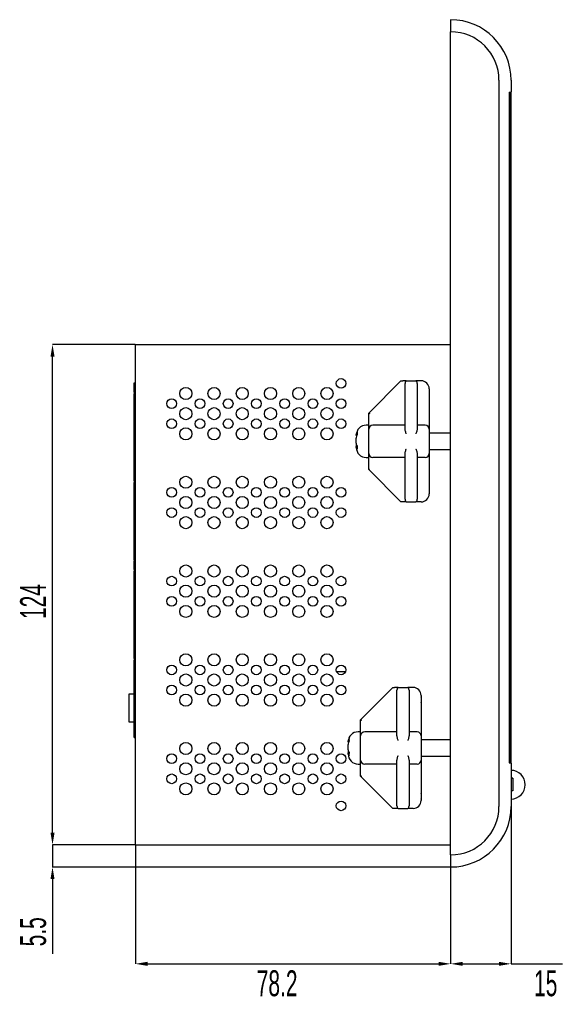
# Model space of a CAD drawing. Header units: millimetres. Extents: x -9 to 904, y 4 to 588.
# Tile 7 of 13: x 381 to 516, y 319 to 563. Entities that reach past the tile are written whole.
import ezdxf

# ---------------------------------------------------------------- set-up
doc = ezdxf.new("R2010")
doc.units = ezdxf.units.MM
doc.header["$PDSIZE"] = -1
doc.styles.add('SLDTEXTSTYLE1', font='TXT', dxfattribs={"width": 0.605})
doc.dimstyles.new('SLDDIMSTYLE4', dxfattribs={"dimtxt": 6.420797, "dimasz": 3, "dimexe": 0, "dimexo": 0.0625, "dimgap": 1.605199, "dimtad": 2, "dimdec": 3, "dimrnd": 1e-09, "dimzin": 12, "dimdsep": 46, "dimtxsty": 'SLDTEXTSTYLE1', "dimsah": 1, "dimcen": 0.09, "dimadec": 0, "dimazin": 3, "dimtfac": 1, "dimtdec": 3, "dimtofl": 0, "dimtmove": 0, "dimatfit": 3, "dimfxl": 1, "dimfrac": 2, "dimtolj": 1, "dimtzin": 12, "dimarcsym": 0})
doc.dimstyles.new('SLDDIMSTYLE5', dxfattribs={"dimtxt": 6.420797, "dimasz": 3, "dimexe": 0, "dimexo": 0.0625, "dimgap": 1.605199, "dimtad": 2, "dimdec": 1, "dimrnd": 1e-09, "dimzin": 12, "dimdsep": 46, "dimtxsty": 'SLDTEXTSTYLE1', "dimsah": 1, "dimcen": 0.09, "dimadec": 0, "dimazin": 3, "dimtfac": 1, "dimtdec": 3, "dimtofl": 0, "dimtmove": 0, "dimatfit": 3, "dimfxl": 1, "dimfrac": 2, "dimtolj": 1, "dimtzin": 12, "dimarcsym": 0})
doc.dimstyles.new('SLDDIMSTYLE6', dxfattribs={"dimtxt": 6.420797, "dimasz": 3, "dimexe": 0, "dimexo": 0.0625, "dimgap": 1.605199, "dimtad": 2, "dimdec": 3, "dimrnd": 1e-09, "dimzin": 12, "dimdsep": 46, "dimtxsty": 'SLDTEXTSTYLE1', "dimsah": 1, "dimcen": 0.09, "dimadec": 0, "dimazin": 3, "dimtfac": 1, "dimtdec": 3, "dimtmove": 0, "dimatfit": 0, "dimfxl": 1, "dimfrac": 2, "dimtolj": 1, "dimtzin": 12, "dimarcsym": 0})

# ---------------------------------------------------------------- blocks, each defined once
blk = doc.blocks.new('*D59')
at = {"color": 0, "linetype": 'Continuous', "lineweight": -2, "transparency": 16777216}
for p, q in [((409.37, 482.8), (388.88, 482.8)), ((388.88, 361.8), (388.88, 479.8)), ((409.37, 358.8), (388.88, 358.8))]:
    blk.add_line(p, q, dxfattribs=at)
at = {"color": 0, "linetype": 'Continuous', "transparency": 16777216}
for points in [[(388.38, 479.8), (389.38, 479.8), (388.88, 482.8)], [(388.38, 361.8), (389.38, 361.8), (388.88, 358.8)]]:
    blk.add_solid(points, dxfattribs=at)
at = {"layer": 'Defpoints', "color": 0, "linetype": 'Continuous', "transparency": 16777216}
for p in [(388.88, 482.8), (409.43, 482.8), (409.43, 358.8)]:
    blk.add_point(p, dxfattribs=at)
at = {"color": 0, "linetype": 'Continuous', "lineweight": 18, "transparency": 16777216, "insert": (380.85, 419.1), "char_height": 6.421, "attachment_point": 2, "rotation": 90, "style": 'SLDTEXTSTYLE1'}
blk.add_mtext('\\A1;124', dxfattribs=at)
blk = doc.blocks.new('*D60')
at = {"color": 0, "linetype": 'Continuous', "lineweight": -2, "transparency": 16777216}
for p, q in [((409.43, 358.74), (409.43, 329.3)), ((487.58, 353.24), (487.58, 329.3)), ((412.43, 329.3), (484.58, 329.3))]:
    blk.add_line(p, q, dxfattribs=at)
at = {"color": 0, "linetype": 'Continuous', "transparency": 16777216}
for points in [[(412.43, 329.8), (412.43, 328.8), (409.43, 329.3)], [(484.58, 329.8), (484.58, 328.8), (487.58, 329.3)]]:
    blk.add_solid(points, dxfattribs=at)
at = {"layer": 'Defpoints', "color": 0, "linetype": 'Continuous', "transparency": 16777216}
for p in [(409.43, 358.8), (487.58, 353.3), (487.58, 329.3)]:
    blk.add_point(p, dxfattribs=at)
at = {"color": 0, "linetype": 'Continuous', "lineweight": 18, "transparency": 16777216, "insert": (444.57, 327.7), "char_height": 6.421, "attachment_point": 2, "style": 'SLDTEXTSTYLE1'}
blk.add_mtext('\\A1;78.2', dxfattribs=at)
blk = doc.blocks.new('*D61')
at = {"color": 0, "linetype": 'Continuous', "lineweight": -2, "transparency": 16777216}
for p, q in [((502.58, 368.24), (502.58, 329.3)), ((487.58, 353.24), (487.58, 329.3)), ((490.58, 329.3), (499.58, 329.3)), ((502.58, 329.3), (515.36, 329.3))]:
    blk.add_line(p, q, dxfattribs=at)
at = {"color": 0, "linetype": 'Continuous', "transparency": 16777216}
for points in [[(490.58, 329.8), (490.58, 328.8), (487.58, 329.3)], [(499.58, 329.8), (499.58, 328.8), (502.58, 329.3)]]:
    blk.add_solid(points, dxfattribs=at)
at = {"layer": 'Defpoints', "color": 0, "linetype": 'Continuous', "transparency": 16777216}
for p in [(502.58, 368.3), (487.58, 353.3), (502.58, 329.3)]:
    blk.add_point(p, dxfattribs=at)
at = {"color": 0, "linetype": 'Continuous', "lineweight": 18, "transparency": 16777216, "insert": (511.16, 327.7), "char_height": 6.421, "attachment_point": 2, "style": 'SLDTEXTSTYLE1'}
blk.add_mtext('\\A1;15', dxfattribs=at)
blk = doc.blocks.new('*D62')
at = {"color": 0, "linetype": 'Continuous', "lineweight": -2, "transparency": 16777216}
for p, q in [((388.88, 361.8), (388.88, 364.8)), ((409.37, 358.8), (388.88, 358.8)), ((388.88, 358.8), (388.88, 353.3)), ((487.52, 353.3), (388.88, 353.3)), ((388.88, 350.3), (388.88, 331.75))]:
    blk.add_line(p, q, dxfattribs=at)
at = {"color": 0, "linetype": 'Continuous', "transparency": 16777216}
for points in [[(388.38, 361.8), (389.38, 361.8), (388.88, 358.8)], [(388.38, 350.3), (389.38, 350.3), (388.88, 353.3)]]:
    blk.add_solid(points, dxfattribs=at)
at = {"layer": 'Defpoints', "color": 0, "linetype": 'Continuous', "transparency": 16777216}
for p in [(409.43, 358.8), (388.88, 353.3), (487.58, 353.3)]:
    blk.add_point(p, dxfattribs=at)
at = {"color": 0, "linetype": 'Continuous', "lineweight": 18, "transparency": 16777216, "insert": (380.85, 337.24), "char_height": 6.421, "attachment_point": 2, "rotation": 90, "style": 'SLDTEXTSTYLE1'}
blk.add_mtext('\\A1;5.5', dxfattribs=at)

msp = doc.modelspace()

# ---------------------------------------------------------------- linework, layer by layer
at = {"color": 7, "linetype": 'Continuous', "lineweight": 25}
for p, q in [((487.5797, 563.3011), (487.5797, 560.3011)), ((487.5797, 356.3011), (487.5797, 560.3011)), ((499.5797, 548.3011), (499.5797, 368.3011)), ((502.5797, 548.3011), (502.5797, 545.4011)), ((502.0797, 545.3011), (502.4797, 545.3011)), ((502.0797, 545.3011), (502.0797, 379.1511)), ((502.0797, 545.2511), (502.2797, 545.2511)), ((502.4797, 545.2511), (502.2797, 545.2511)), ((502.2797, 545.2511), (502.2797, 379.2011)), ((502.4797, 545.2511), (502.4797, 379.2011)), ((502.4797, 537.903), (502.4859, 537.903)), ((409.4297, 482.8011), (487.5797, 482.8011)), ((409.4297, 476.8011), (409.4297, 482.8011)), ((409.4297, 364.8011), (409.4297, 476.8011)), ((467.2797, 465.8011), (475.2797, 473.8011)), ((475.2797, 473.8011), (475.7039, 473.8011)), ((476.5797, 473.8011), (475.7039, 473.8011)), ((476.5797, 473.8011), (478.9797, 473.8011)), ((480.2797, 473.8011), (478.9797, 473.8011)), ((409.1297, 471.5511), (409.1297, 473.3011)), ((409.1297, 473.3011), (409.4297, 473.3011)), ((409.1297, 471.0011), (409.1297, 471.5511)), ((409.1297, 471.0011), (409.2297, 471.0011)), ((409.1297, 471.0011), (409.1297, 470.6011)), ((409.2297, 471.0011), (409.2297, 470.6011)), ((476.2797, 461.8884), (476.2797, 473.166)), ((479.2797, 473.166), (479.2797, 461.8884)), ((482.2797, 471.8011), (482.2797, 461.8011)), ((409.1297, 453.1511), (409.1297, 470.6011)), ((409.1297, 470.6011), (409.2297, 470.6011)), ((467.2797, 465.8011), (467.5797, 465.6769)), ((467.2797, 462.8011), (467.2797, 465.8011)), ((467.2797, 462.8011), (466.6797, 462.8011)), ((467.2797, 456.3123), (467.2797, 462.8011)), ((476.2797, 462.8011), (468.2797, 462.8011)), ((481.2797, 462.8011), (479.2797, 462.8011)), ((482.2797, 461.8011), (482.2797, 455.8011)), ((464.1797, 460.2193), (464.1797, 460.3011)), ((464.1797, 458.3126), (464.1797, 459.5971)), ((487.5797, 460.8011), (482.2797, 460.8011)), ((464.1797, 458.3126), (464.1797, 458.0986)), ((464.1797, 458.0986), (464.1797, 457.5298)), ((464.1797, 457.3011), (464.1797, 457.5298)), ((482.2797, 456.8011), (487.5797, 456.8011)), ((466.6797, 454.8011), (467.2797, 454.8011)), ((467.2797, 454.8011), (467.2797, 456.3123)), ((467.2797, 451.8011), (467.2797, 454.8011)), ((476.2797, 454.8011), (468.2797, 454.8011)), ((476.2797, 444.4363), (476.2797, 455.7139)), ((479.2797, 455.7139), (479.2797, 444.4363)), ((481.2797, 454.8011), (479.2797, 454.8011)), ((482.2797, 455.8011), (482.2797, 445.8011)), ((409.1297, 451.4011), (409.1297, 453.1511)), ((467.2797, 451.8011), (467.5797, 451.9254)), ((475.2797, 443.8011), (467.2797, 451.8011)), ((409.1297, 451.4011), (409.4297, 451.4011)), ((409.1297, 449.5511), (409.1297, 451.3011)), ((409.1297, 451.3011), (409.4297, 451.3011)), ((409.1297, 449.0011), (409.1297, 449.5511)), ((409.1297, 449.0011), (409.2297, 449.0011)), ((409.1297, 449.0011), (409.1297, 448.6011)), ((409.1297, 431.1511), (409.1297, 448.6011)), ((409.1297, 448.6011), (409.2297, 448.6011)), ((409.2297, 449.0011), (409.2297, 448.6011)), ((475.7039, 443.8011), (475.2797, 443.8011)), ((476.5797, 443.8011), (475.7039, 443.8011)), ((476.5797, 443.8011), (478.9797, 443.8011)), ((480.2797, 443.8011), (478.9797, 443.8011)), ((409.1297, 429.4011), (409.1297, 431.1511)), ((409.1297, 429.4011), (409.4297, 429.4011)), ((409.1297, 427.5511), (409.1297, 429.3011)), ((409.1297, 429.3011), (409.4297, 429.3011)), ((409.1297, 427.0011), (409.1297, 427.5511)), ((409.1297, 427.0011), (409.2297, 427.0011)), ((409.1297, 427.0011), (409.1297, 426.6011)), ((409.1297, 409.1511), (409.1297, 426.6011)), ((409.1297, 426.6011), (409.2297, 426.6011)), ((409.2297, 427.0011), (409.2297, 426.6011)), ((409.1297, 407.4011), (409.1297, 409.1511)), ((409.1297, 407.4011), (409.4297, 407.4011)), ((409.1297, 405.5511), (409.1297, 407.3011)), ((409.1297, 407.3011), (409.4297, 407.3011)), ((409.1297, 405.0011), (409.1297, 405.5511)), ((409.1297, 405.0011), (409.2297, 405.0011)), ((409.1297, 405.0011), (409.1297, 404.6011)), ((409.1297, 387.1511), (409.1297, 404.6011)), ((409.1297, 404.6011), (409.2297, 404.6011)), ((409.2297, 405.0011), (409.2297, 404.6011)), ((461.534, 401.6816), (459.3253, 401.6816)), ((465.2797, 389.8011), (473.2797, 397.8011)), ((473.2797, 397.8011), (473.7039, 397.8011)), ((474.5797, 397.8011), (473.7039, 397.8011)), ((474.5797, 397.8011), (476.9797, 397.8011)), ((478.2797, 397.8011), (476.9797, 397.8011)), ((407.8797, 389.1816), (407.8797, 396.1816)), ((407.8797, 396.1816), (409.1297, 396.1816)), ((474.2797, 385.8884), (474.2797, 397.166)), ((477.2797, 397.166), (477.2797, 385.8884)), ((480.2797, 395.8011), (480.2797, 385.8011)), ((480.2797, 394.5011), (480.3623, 394.5011)), ((409.1297, 389.1816), (407.8797, 389.1816)), ((465.2797, 389.8011), (465.5797, 389.6769)), ((465.2797, 386.8011), (465.2797, 389.8011)), ((409.1297, 385.4011), (409.1297, 387.1511)), ((465.2797, 386.8011), (464.6797, 386.8011)), ((465.2797, 380.4364), (465.2797, 386.8011)), ((474.2797, 386.8011), (466.2797, 386.8011)), ((479.2797, 386.8011), (477.2797, 386.8011)), ((480.2797, 385.8011), (480.2797, 379.8011)), ((409.1297, 385.4011), (409.4297, 385.4011)), ((462.1797, 384.2373), (462.1797, 384.3011)), ((462.1797, 382.3683), (462.1797, 383.6462)), ((487.5797, 384.8011), (480.2797, 384.8011)), ((462.1797, 382.3683), (462.1797, 382.1023)), ((462.1797, 382.1023), (462.1797, 381.5618)), ((462.1797, 381.3011), (462.1797, 381.5618)), ((480.2797, 380.8011), (487.5797, 380.8011)), ((464.6797, 378.8011), (465.2797, 378.8011)), ((465.2797, 378.8011), (465.2797, 380.4364)), ((465.2797, 375.8011), (465.2797, 378.8011)), ((474.2797, 378.8011), (466.2797, 378.8011)), ((474.2797, 368.4363), (474.2797, 379.7139)), ((477.2797, 379.7139), (477.2797, 368.4363)), ((479.2797, 378.8011), (477.2797, 378.8011)), ((480.2797, 379.8011), (480.2797, 369.8011)), ((502.0797, 379.2011), (502.2797, 379.2011)), ((502.0797, 379.1511), (502.4797, 379.1511)), ((502.4797, 379.2011), (502.2797, 379.2011)), ((502.5797, 379.0511), (502.5797, 368.3011)), ((465.2797, 375.8011), (465.5797, 375.9254)), ((473.2797, 367.8011), (465.2797, 375.8011)), ((503.0297, 375.3527), (502.5797, 375.3527)), ((503.0297, 375.2522), (502.5797, 375.2522)), ((503.0297, 375.2522), (503.0297, 373.3745)), ((503.0297, 372.2037), (502.5797, 372.2037)), ((480.2797, 370.6511), (480.3753, 370.6511)), ((473.7039, 367.8011), (473.2797, 367.8011)), ((474.5797, 367.8011), (473.7039, 367.8011)), ((474.5797, 367.8011), (476.9797, 367.8011)), ((478.2797, 367.8011), (476.9797, 367.8011)), ((409.4297, 358.8011), (409.4297, 364.8011)), ((409.4297, 358.8011), (487.5797, 358.8011)), ((487.5797, 356.3011), (487.5797, 353.3011))]:
    msp.add_line(p, q, dxfattribs=at)
for centre, radius in [((460.4297, 473.1511), 1.2), ((421.9297, 470.6511), 1.5), ((428.9297, 470.6511), 1.5), ((435.9297, 470.6511), 1.5), ((442.9297, 470.6511), 1.5), ((449.9297, 470.6511), 1.5), ((456.9297, 470.6511), 1.5), ((418.4297, 468.1511), 1.2), ((425.4297, 468.1511), 1.2), ((432.4297, 468.1511), 1.2), ((439.4297, 468.1511), 1.2), ((446.4297, 468.1511), 1.2), ((453.4297, 468.1511), 1.2), ((460.4297, 468.1511), 1.2), ((421.9297, 465.6511), 1.5), ((428.9297, 465.6511), 1.5), ((435.9297, 465.6511), 1.5), ((442.9297, 465.6511), 1.5), ((449.9297, 465.6511), 1.5), ((456.9297, 465.6511), 1.5), ((418.4297, 463.1511), 1.2), ((425.4297, 463.1511), 1.2), ((432.4297, 463.1511), 1.2), ((439.4297, 463.1511), 1.2), ((446.4297, 463.1511), 1.2), ((453.4297, 463.1511), 1.2), ((460.4297, 463.1511), 1.2), ((421.9297, 460.6511), 1.5), ((428.9297, 460.6511), 1.5), ((435.9297, 460.6511), 1.5), ((442.9297, 460.6511), 1.5), ((449.9297, 460.6511), 1.5), ((456.9297, 460.6511), 1.5), ((421.9297, 448.6511), 1.5), ((428.9297, 448.6511), 1.5), ((435.9297, 448.6511), 1.5), ((442.9297, 448.6511), 1.5), ((449.9297, 448.6511), 1.5), ((456.9297, 448.6511), 1.5), ((418.4297, 446.1511), 1.2), ((425.4297, 446.1511), 1.2), ((432.4297, 446.1511), 1.2), ((439.4297, 446.1511), 1.2), ((446.4297, 446.1511), 1.2), ((453.4297, 446.1511), 1.2), ((460.4297, 446.1511), 1.2), ((421.9297, 443.6511), 1.5), ((428.9297, 443.6511), 1.5), ((435.9297, 443.6511), 1.5), ((442.9297, 443.6511), 1.5), ((449.9297, 443.6511), 1.5), ((456.9297, 443.6511), 1.5), ((418.4297, 441.1511), 1.2), ((425.4297, 441.1511), 1.2), ((432.4297, 441.1511), 1.2), ((439.4297, 441.1511), 1.2), ((446.4297, 441.1511), 1.2), ((453.4297, 441.1511), 1.2), ((460.4297, 441.1511), 1.2), ((421.9297, 438.6511), 1.5), ((428.9297, 438.6511), 1.5), ((435.9297, 438.6511), 1.5), ((442.9297, 438.6511), 1.5), ((449.9297, 438.6511), 1.5), ((456.9297, 438.6511), 1.5), ((421.9297, 426.6511), 1.5), ((428.9297, 426.6511), 1.5), ((435.9297, 426.6511), 1.5), ((442.9297, 426.6511), 1.5), ((449.9297, 426.6511), 1.5), ((456.9297, 426.6511), 1.5), ((418.4297, 424.1511), 1.2), ((425.4297, 424.1511), 1.2), ((432.4297, 424.1511), 1.2), ((439.4297, 424.1511), 1.2), ((446.4297, 424.1511), 1.2), ((453.4297, 424.1511), 1.2), ((460.4297, 424.1511), 1.2), ((421.9297, 421.6511), 1.5), ((428.9297, 421.6511), 1.5), ((435.9297, 421.6511), 1.5), ((442.9297, 421.6511), 1.5), ((449.9297, 421.6511), 1.5), ((456.9297, 421.6511), 1.5), ((418.4297, 419.1511), 1.2), ((425.4297, 419.1511), 1.2), ((432.4297, 419.1511), 1.2), ((439.4297, 419.1511), 1.2), ((446.4297, 419.1511), 1.2), ((453.4297, 419.1511), 1.2), ((460.4297, 419.1511), 1.2), ((421.9297, 416.6511), 1.5), ((428.9297, 416.6511), 1.5), ((435.9297, 416.6511), 1.5), ((442.9297, 416.6511), 1.5), ((449.9297, 416.6511), 1.5), ((456.9297, 416.6511), 1.5), ((421.9297, 404.6511), 1.5), ((428.9297, 404.6511), 1.5), ((435.9297, 404.6511), 1.5), ((442.9297, 404.6511), 1.5), ((449.9297, 404.6511), 1.5), ((456.9297, 404.6511), 1.5), ((418.4297, 402.1511), 1.2), ((425.4297, 402.1511), 1.2), ((432.4297, 402.1511), 1.2), ((439.4297, 402.1511), 1.2), ((446.4297, 402.1511), 1.2), ((453.4297, 402.1511), 1.2), ((460.4297, 402.1511), 1.2), ((421.9297, 399.6511), 1.5), ((428.9297, 399.6511), 1.5), ((435.9297, 399.6511), 1.5), ((442.9297, 399.6511), 1.5), ((449.9297, 399.6511), 1.5), ((456.9297, 399.6511), 1.5), ((418.4297, 397.1511), 1.2), ((425.4297, 397.1511), 1.2), ((432.4297, 397.1511), 1.2), ((439.4297, 397.1511), 1.2), ((446.4297, 397.1511), 1.2), ((453.4297, 397.1511), 1.2), ((460.4297, 397.1511), 1.2), ((421.9297, 394.6511), 1.5), ((428.9297, 394.6511), 1.5), ((435.9297, 394.6511), 1.5), ((442.9297, 394.6511), 1.5), ((449.9297, 394.6511), 1.5), ((456.9297, 394.6511), 1.5), ((421.9297, 382.6511), 1.5), ((428.9297, 382.6511), 1.5), ((435.9297, 382.6511), 1.5), ((442.9297, 382.6511), 1.5), ((449.9297, 382.6511), 1.5), ((456.9297, 382.6511), 1.5), ((418.4297, 380.1511), 1.2), ((425.4297, 380.1511), 1.2), ((432.4297, 380.1511), 1.2), ((439.4297, 380.1511), 1.2), ((446.4297, 380.1511), 1.2), ((453.4297, 380.1511), 1.2), ((460.4297, 380.1511), 1.2), ((421.9297, 377.6511), 1.5), ((428.9297, 377.6511), 1.5), ((435.9297, 377.6511), 1.5), ((442.9297, 377.6511), 1.5), ((449.9297, 377.6511), 1.5), ((456.9297, 377.6511), 1.5), ((418.4297, 375.1511), 1.2), ((425.4297, 375.1511), 1.2), ((432.4297, 375.1511), 1.2), ((439.4297, 375.1511), 1.2), ((446.4297, 375.1511), 1.2), ((453.4297, 375.1511), 1.2), ((460.4297, 375.1511), 1.2), ((421.9297, 372.6511), 1.5), ((428.9297, 372.6511), 1.5), ((435.9297, 372.6511), 1.5), ((442.9297, 372.6511), 1.5), ((449.9297, 372.6511), 1.5), ((456.9297, 372.6511), 1.5), ((460.4297, 368.4511), 1.2)]:
    msp.add_circle(centre, radius, dxfattribs=at)
for centre, radius, start, end in [((487.5797, 548.3011), 15, 0, 90), ((487.5797, 548.3011), 12, 0, 90), ((502.4797, 545.4011), 0.1, 270, 0), ((480.2797, 471.8011), 2, 360, 90), ((466.6797, 460.3011), 2.5, 90, 180), ((468.2797, 461.8011), 1, 90, 180), ((481.2797, 461.8011), 1, 0, 90), ((466.6797, 457.3011), 2.5, 180, 270), ((468.2797, 455.8011), 1, 180, 270), ((481.2797, 455.8011), 1, 270, 0), ((480.2797, 445.8011), 2, 270, 0), ((478.2797, 395.8011), 2, 0, 90), ((477.7797, 394.8011), 2.6, 344.057631, 15.942369), ((464.6797, 384.3011), 2.5, 90, 180), ((466.2797, 385.8011), 1, 90, 180), ((479.2797, 385.8011), 1, 0, 90), ((464.6797, 381.3011), 2.5, 180, 270), ((466.2797, 379.8011), 1, 180, 270), ((479.2797, 379.8011), 1, 270, 0), ((502.4797, 379.0511), 0.1, 0, 90), ((502.5297, 373.7011), 3.55, 270, 90), ((477.7797, 370.8011), 2.6, 344.057631, 15.942369), ((478.2797, 369.8011), 2, 270, 0), ((487.5797, 368.3011), 15, 270, 0), ((487.5797, 368.3011), 12, 270, 0)]:
    msp.add_arc(centre, radius, start, end, dxfattribs=at)
for centre, major_axis, start_param, end_param in [((476.5797, 473.166), (0, 0.6351), 0, 1.57079633), ((478.9797, 473.166), (0, -0.6351), 1.57079633, 3.14159265), ((476.5797, 444.4363), (0, 0.6351), 1.57079633, 3.14159265), ((478.9797, 444.4363), (0, -0.6351), 0, 1.57079633), ((474.5797, 397.166), (0, 0.6351), 0, 1.57079633), ((476.9797, 397.166), (0, -0.6351), 1.57079633, 3.14159265), ((474.5797, 368.4363), (0, 0.6351), 1.57079633, 3.14159265), ((476.9797, 368.4363), (0, -0.6351), 0, 1.57079633)]:
    msp.add_ellipse(centre, major_axis=major_axis, ratio=0.47233156, start_param=start_param, end_param=end_param, dxfattribs=at)
for points, knots in [([(476.5797, 460.6904), (476.5786, 460.694), (476.492, 460.9725), (476.3377, 461.4011), (476.2958, 461.7532), (476.2797, 461.8884)], [0, 0, 0, 0, 0.00796381, 0.61898581, 1, 1, 1, 1]), ([(479.2797, 461.8884), (479.2636, 461.7532), (479.2216, 461.4011), (479.0673, 460.9725), (478.9808, 460.694), (478.9797, 460.6904)], [0, 0, 0, 0, 0.38101419, 0.99203619, 1, 1, 1, 1]), ([(464.1797, 460.2193), (464.1822, 460.296), (464.1917, 460.5878), (464.3177, 460.865), (464.4106, 461.0693)], [0, 0, 0, 0, 0.26258356, 1, 1, 1, 1]), ([(464.4106, 460.4471), (464.4063, 460.4395), (464.2867, 460.2309), (464.1912, 459.9416), (464.1817, 459.6592), (464.1797, 459.5971)], [0, 0, 0, 0, 0.02859125, 0.78641512, 1, 1, 1, 1]), ([(464.4106, 461.0693), (464.3991, 460.9594), (464.3773, 460.7519), (464.4, 460.5446), (464.4106, 460.4471)], [0, 0, 0, 0, 0.53007162, 1, 1, 1, 1]), ([(464.1797, 458.3126), (464.1822, 458.2517), (464.1917, 458.0198), (464.3177, 457.7995), (464.4106, 457.637)], [0, 0, 0, 0, 0.26258356, 1, 1, 1, 1]), ([(464.4106, 456.8542), (464.4063, 456.8602), (464.2867, 457.0261), (464.1912, 457.2559), (464.1817, 457.4804), (464.1797, 457.5298)], [0, 0, 0, 0, 0.02859125, 0.78641512, 1, 1, 1, 1]), ([(464.4106, 457.637), (464.3991, 457.4987), (464.3773, 457.2377), (464.4, 456.9768), (464.4106, 456.8542)], [0, 0, 0, 0, 0.53007162, 1, 1, 1, 1]), ([(476.2797, 455.7139), (476.2958, 455.8491), (476.3377, 456.2011), (476.492, 456.6298), (476.5786, 456.9082), (476.5797, 456.9118)], [0, 0, 0, 0, 0.38101419, 0.99203619, 1, 1, 1, 1]), ([(478.9797, 456.9118), (478.9808, 456.9082), (479.0673, 456.6298), (479.2216, 456.2011), (479.2636, 455.8491), (479.2797, 455.7139)], [0, 0, 0, 0, 0.00796381, 0.61898581, 1, 1, 1, 1]), ([(474.5797, 384.6904), (474.5786, 384.694), (474.492, 384.9725), (474.3377, 385.4011), (474.2958, 385.7532), (474.2797, 385.8884)], [0, 0, 0, 0, 0.00796381, 0.61898581, 1, 1, 1, 1]), ([(477.2797, 385.8884), (477.2636, 385.7532), (477.2216, 385.4011), (477.0673, 384.9725), (476.9808, 384.694), (476.9797, 384.6904)], [0, 0, 0, 0, 0.38101419, 0.99203619, 1, 1, 1, 1]), ([(462.1797, 384.2373), (462.1822, 384.3163), (462.1917, 384.6169), (462.3177, 384.9025), (462.4106, 385.1131)], [0, 0, 0, 0, 0.262583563, 1, 1, 1, 1]), ([(462.4106, 384.5219), (462.4063, 384.5141), (462.2867, 384.2991), (462.1912, 384.0011), (462.1817, 383.7101), (462.1797, 383.6462)], [0, 0, 0, 0, 0.02859125, 0.78641512, 1, 1, 1, 1]), ([(462.4106, 385.1131), (462.3991, 385.0086), (462.3773, 384.8115), (462.4, 384.6145), (462.4106, 384.5219)], [0, 0, 0, 0, 0.53007162, 1, 1, 1, 1]), ([(462.1797, 382.3683), (462.1822, 382.3105), (462.1917, 382.0901), (462.3177, 381.8808), (462.4106, 381.7264)], [0, 0, 0, 0, 0.26258356, 1, 1, 1, 1]), ([(462.4106, 380.9199), (462.4063, 380.9256), (462.2867, 381.0832), (462.1912, 381.3016), (462.1817, 381.5149), (462.1797, 381.5618)], [0, 0, 0, 0, 0.02859125, 0.78641512, 1, 1, 1, 1]), ([(462.4106, 381.7264), (462.3991, 381.5839), (462.3773, 381.315), (462.4, 381.0462), (462.4106, 380.9199)], [0, 0, 0, 0, 0.53007162, 1, 1, 1, 1]), ([(474.2797, 379.7139), (474.2958, 379.8491), (474.3377, 380.2011), (474.492, 380.6298), (474.5786, 380.9082), (474.5797, 380.9118)], [0, 0, 0, 0, 0.38101419, 0.99203619, 1, 1, 1, 1]), ([(476.9797, 380.9118), (476.9808, 380.9082), (477.0673, 380.6298), (477.2216, 380.2011), (477.2636, 379.8491), (477.2797, 379.7139)], [0, 0, 0, 0, 0.00796381, 0.61898581, 1, 1, 1, 1]), ([(503.0297, 375.3527), (503.0297, 375.3518), (503.0297, 375.35), (503.0297, 375.3264), (503.0297, 375.2885), (503.0297, 375.2643), (503.0297, 375.2522)], [0, 0, 0, 0, 0.28039138, 0.55872747, 0.77931704, 1, 1, 1, 1]), ([(503.0297, 373.3745), (503.0297, 373.1855), (503.0297, 372.8107), (503.0297, 372.3519), (503.0297, 372.2156), (503.0297, 372.2077), (503.0297, 372.2037)], [0, 0, 0, 0, 0.28122767, 0.55763032, 0.77836911, 1, 1, 1, 1])]:
    msp.add_open_spline(points, degree=3, knots=knots, dxfattribs=at)

# ---------------------------------------------------------------- dimensions: what is measured, and where the dimension line sits
at = {"color": 7, "linetype": 'Continuous', "lineweight": 18}
for base, p2, dimstyle, picture, middle in [((388.8797, 482.8011), (409.4297, 482.8011), 'SLDDIMSTYLE4', '*D59', (388.8797, 419.1013)), ((388.8797, 353.3011), (487.5797, 353.3011), 'SLDDIMSTYLE6', '*D62', (388.8797, 337.24))]:
    dim = msp.add_linear_dim(base=base, p1=(409.4297, 358.8011), p2=p2, angle=90, dimstyle=dimstyle, dxfattribs=at)
    dim.commit()
    dim.dimension.update_dxf_attribs({"geometry": picture, "text_midpoint": middle, "dimtype": 160})
for base, p1, p2, dimstyle, picture, middle in [((502.5797, 329.3011), (487.5797, 353.3011), (502.5797, 368.3011), 'SLDDIMSTYLE4', '*D61', (511.1606, 329.3011)), ((487.5796676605, 329.3011214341), (409.4296676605, 358.8011214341), (487.5796676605, 353.3011214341), 'SLDDIMSTYLE5', '*D60', (444.5676061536, 329.3011214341))]:
    dim = msp.add_linear_dim(base=base, p1=p1, p2=p2, dimstyle=dimstyle, dxfattribs=at)
    dim.commit()
    dim.dimension.update_dxf_attribs({"geometry": picture, "text_midpoint": middle, "dimtype": 160})

doc.saveas('drawing.dxf')
